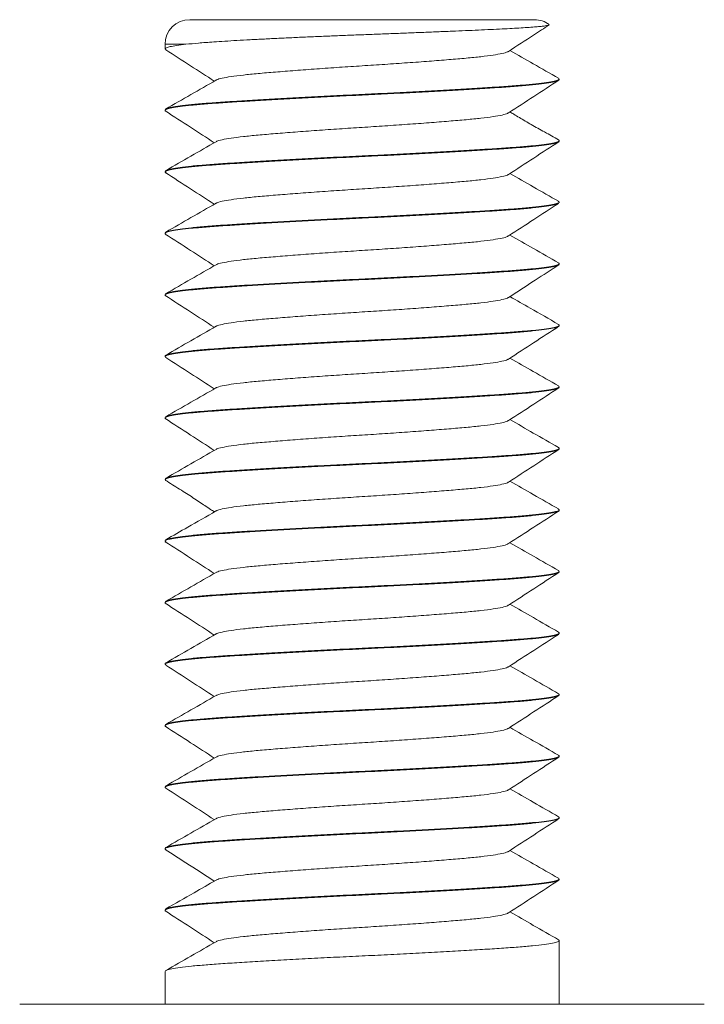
# Model space of a CAD drawing. Header units: millimetres. Extents: x 0 to 210, y 0 to 297.
# Tile 2 of 4: x 64 to 92, y 128 to 168. Entities that reach past the tile are written whole.
import ezdxf

# ---------------------------------------------------------------- set-up
doc = ezdxf.new("R2010")
doc.units = ezdxf.units.MM

msp = doc.modelspace()

# ---------------------------------------------------------------- linework, layer by layer
at = {"color": 7, "linetype": 'Continuous', "lineweight": 15}
for p, q in [((70.791, 168.058), (84.791, 168.058)), ((70.641, 167.058), (69.791, 167.058)), ((69.791, 167.058), (69.791, 166.897)), ((69.791, 166.897), (69.791, 166.872)), ((85.791, 165.622), (85.791, 165.647)), ((69.791, 164.397), (69.791, 164.372)), ((85.791, 163.122), (85.791, 163.147)), ((69.791, 161.897), (69.791, 161.872)), ((85.791, 160.622), (85.791, 160.647)), ((69.791, 159.397), (69.791, 159.372)), ((85.791, 158.122), (85.791, 158.147)), ((69.791, 156.897), (69.791, 156.872)), ((85.791, 155.622), (85.791, 155.647)), ((69.791, 154.397), (69.791, 154.372)), ((85.791, 153.122), (85.791, 153.147)), ((69.791, 151.897), (69.791, 151.872)), ((85.791, 150.622), (85.791, 150.647)), ((69.791, 149.397), (69.791, 149.372)), ((85.791, 148.122), (85.791, 148.147)), ((69.791, 146.897), (69.791, 146.872)), ((85.791, 145.622), (85.791, 145.647)), ((69.791, 144.397), (69.791, 144.372)), ((85.791, 143.122), (85.791, 143.147)), ((69.791, 141.897), (69.791, 141.872)), ((85.791, 140.622), (85.791, 140.647)), ((69.791, 139.397), (69.791, 139.372)), ((85.791, 138.122), (85.791, 138.147)), ((69.791, 136.897), (69.791, 136.872)), ((85.791, 135.622), (85.791, 135.647)), ((69.791, 134.397), (69.791, 134.372)), ((85.791, 133.122), (85.791, 133.147)), ((69.791, 131.897), (69.791, 131.872)), ((85.791, 128.058), (85.791, 130.647)), ((69.791, 129.397), (69.791, 128.058))]:
    msp.add_line(p, q, dxfattribs=at)
for centre, start, end in [((70.791, 167.058), 90, 180), ((84.791, 167.058), 53.4331, 90)]:
    msp.add_arc(centre, 1, start, end, dxfattribs=at)
for points, knots in [([(70.641, 167.058), (70.802, 167.075), (71.126, 167.108), (71.677, 167.15), (72.213, 167.185), (72.708, 167.214), (73.244, 167.243), (73.812, 167.273), (74.402, 167.302), (75.014, 167.331), (75.652, 167.36), (76.303, 167.388), (76.959, 167.414), (77.618, 167.44), (78.285, 167.465), (78.946, 167.49), (79.592, 167.515), (80.222, 167.541), (80.841, 167.566), (81.434, 167.59), (81.993, 167.614), (82.52, 167.637), (83.018, 167.66), (83.476, 167.681), (83.889, 167.702), (84.256, 167.723), (84.58, 167.745), (84.85, 167.766), (85.065, 167.787), (85.227, 167.806), (85.34, 167.826), (85.37, 167.838), (85.384, 167.844)], [0, 0, 0, 0, 0.049025, 0.098868, 0.130798, 0.16295, 0.195801, 0.228894, 0.260812, 0.292951, 0.325792, 0.358874, 0.390761, 0.422868, 0.455675, 0.488727, 0.520509, 0.552515, 0.58523, 0.61819, 0.649699, 0.681427, 0.713846, 0.746502, 0.777968, 0.80966, 0.842071, 0.87473, 0.905576, 0.936636, 0.968375, 1, 1, 1, 1]), ([(83.729, 166.769), (84.071, 166.991), (84.622, 167.35), (85.174, 167.708), (85.384, 167.844)], [0, 0, 0, 0, 0.619454, 1, 1, 1, 1]), ([(70.641, 167.058), (70.51, 167.042), (70.248, 167.01), (69.986, 166.962), (69.829, 166.916), (69.77, 166.877), (69.812, 166.853), (69.829, 166.843)], [0, 0, 0, 0, 0.217892, 0.435206, 0.650462, 0.862263, 1, 1, 1, 1]), ([(69.825, 166.836), (70.159, 166.619), (70.814, 166.194), (71.468, 165.769), (71.789, 165.56)], [0, 0, 0, 0, 0.50976, 1, 1, 1, 1]), ([(85.762, 165.68), (85.422, 165.875), (84.765, 166.252), (84.109, 166.629), (83.793, 166.81)], [0, 0, 0, 0, 0.518664, 1, 1, 1, 1]), ([(83.713, 166.768), (83.706, 166.762), (83.681, 166.734), (83.486, 166.684), (83.131, 166.619), (82.636, 166.555), (82.029, 166.495), (81.318, 166.435), (80.516, 166.371), (79.64, 166.307), (78.723, 166.243), (77.791, 166.183), (76.859, 166.123), (75.943, 166.059), (75.066, 165.994), (74.264, 165.93), (73.553, 165.87), (72.946, 165.81), (72.451, 165.746), (72.096, 165.682), (71.903, 165.632), (71.878, 165.606), (71.872, 165.599)], [0, 0, 0, 0, 0.018305, 0.072192, 0.126421, 0.180308, 0.233193, 0.286077, 0.339964, 0.394193, 0.44808, 0.500965, 0.553849, 0.607736, 0.661965, 0.715852, 0.768737, 0.821621, 0.875508, 0.929737, 0.983624, 1, 1, 1, 1]), ([(85.791, 165.622), (85.778, 165.606), (85.752, 165.572), (85.542, 165.52), (85.204, 165.466), (84.735, 165.412), (84.15, 165.359), (83.464, 165.31), (82.682, 165.26), (81.811, 165.207), (80.861, 165.153), (79.859, 165.099), (78.829, 165.047), (77.791, 164.997), (76.753, 164.947), (75.723, 164.895), (74.721, 164.841), (73.772, 164.787), (72.9, 164.734), (72.118, 164.685), (71.432, 164.635), (70.847, 164.582), (70.379, 164.528), (70.038, 164.474), (69.84, 164.422), (69.767, 164.379), (69.813, 164.353), (69.83, 164.343)], [0, 0, 0, 0, 0.0401098, 0.0809192, 0.1220877, 0.1632562, 0.2040656, 0.2441754, 0.2842851, 0.3250946, 0.3662631, 0.4074316, 0.448241, 0.4883507, 0.5284605, 0.5692699, 0.6104384, 0.6516069, 0.6924164, 0.7325261, 0.7726359, 0.8134453, 0.8546138, 0.8957823, 0.9365917, 0.9767015, 1, 1, 1, 1]), ([(69.791, 164.397), (69.804, 164.414), (69.83, 164.447), (70.041, 164.5), (70.378, 164.554), (70.847, 164.608), (71.432, 164.66), (72.118, 164.71), (72.9, 164.76), (73.772, 164.812), (74.721, 164.866), (75.723, 164.92), (76.753, 164.973), (77.791, 165.022), (78.829, 165.072), (79.859, 165.125), (80.861, 165.179), (81.811, 165.233), (82.682, 165.285), (83.464, 165.335), (84.15, 165.385), (84.735, 165.437), (85.203, 165.491), (85.544, 165.545), (85.743, 165.598), (85.816, 165.642), (85.767, 165.669), (85.747, 165.68)], [0, 0, 0, 0, 0.039987, 0.080671, 0.121713, 0.162754, 0.203439, 0.243425, 0.283412, 0.324096, 0.365138, 0.406179, 0.446864, 0.48685, 0.526837, 0.567521, 0.608563, 0.649604, 0.690289, 0.730275, 0.770262, 0.810946, 0.851988, 0.89303, 0.933714, 0.9737, 1, 1, 1, 1]), ([(83.733, 164.272), (84.074, 164.493), (84.756, 164.936), (85.439, 165.379), (85.781, 165.601)], [0, 0, 0, 0, 0.499225, 1, 1, 1, 1]), ([(71.857, 165.599), (71.517, 165.404), (70.836, 165.013), (70.156, 164.622), (69.815, 164.427)], [0, 0, 0, 0, 0.499727, 1, 1, 1, 1]), ([(69.801, 164.351), (70.143, 164.129), (70.806, 163.699), (71.469, 163.269), (71.789, 163.06)], [0, 0, 0, 0, 0.516219, 1, 1, 1, 1]), ([(83.716, 164.271), (83.709, 164.263), (83.684, 164.235), (83.487, 164.184), (83.131, 164.119), (82.636, 164.055), (82.029, 163.995), (81.318, 163.935), (80.516, 163.871), (79.64, 163.807), (78.723, 163.743), (77.791, 163.683), (76.859, 163.623), (75.943, 163.559), (75.066, 163.494), (74.264, 163.43), (73.553, 163.37), (72.946, 163.31), (72.45, 163.246), (72.097, 163.182), (71.905, 163.133), (71.88, 163.107), (71.875, 163.102)], [0, 0, 0, 0, 0.020726, 0.07462, 0.128857, 0.182752, 0.235643, 0.288535, 0.342429, 0.396666, 0.450561, 0.503452, 0.556344, 0.610239, 0.664476, 0.71837, 0.771262, 0.824153, 0.878048, 0.932285, 0.986179, 1, 1, 1, 1]), ([(85.762, 163.18), (85.671, 163.231), (85.504, 163.326), (85.213, 163.485), (84.931, 163.641), (84.66, 163.795), (84.405, 163.944), (84.166, 164.087), (83.961, 164.211), (83.843, 164.28), (83.792, 164.31)], [0, 0, 0, 0, 0.1711352, 0.3157327, 0.4410126, 0.5549827, 0.6658255, 0.7807674, 0.9052441, 1, 1, 1, 1]), ([(85.791, 163.122), (85.778, 163.106), (85.752, 163.072), (85.542, 163.02), (85.204, 162.966), (84.735, 162.912), (84.15, 162.859), (83.464, 162.81), (82.682, 162.76), (81.811, 162.707), (80.861, 162.653), (79.859, 162.599), (78.829, 162.547), (77.791, 162.497), (76.753, 162.447), (75.723, 162.395), (74.721, 162.341), (73.772, 162.287), (72.9, 162.234), (72.118, 162.185), (71.432, 162.135), (70.847, 162.082), (70.379, 162.028), (70.038, 161.974), (69.84, 161.922), (69.767, 161.879), (69.813, 161.853), (69.83, 161.843)], [0, 0, 0, 0, 0.0401, 0.080899, 0.122058, 0.163216, 0.204015, 0.244115, 0.284215, 0.325015, 0.366173, 0.407331, 0.448131, 0.488231, 0.528331, 0.56913, 0.610288, 0.651447, 0.692246, 0.732346, 0.772446, 0.813245, 0.854404, 0.895562, 0.936362, 0.976461, 1, 1, 1, 1]), ([(69.791, 161.897), (69.804, 161.914), (69.83, 161.947), (70.041, 162), (70.378, 162.054), (70.847, 162.108), (71.432, 162.16), (72.118, 162.21), (72.9, 162.26), (73.772, 162.312), (74.721, 162.366), (75.723, 162.42), (76.753, 162.473), (77.791, 162.522), (78.829, 162.572), (79.859, 162.625), (80.861, 162.679), (81.811, 162.733), (82.682, 162.785), (83.464, 162.835), (84.15, 162.885), (84.735, 162.937), (85.203, 162.991), (85.544, 163.045), (85.743, 163.098), (85.816, 163.142), (85.767, 163.169), (85.748, 163.18)], [0, 0, 0, 0, 0.039999, 0.080697, 0.121752, 0.162807, 0.203504, 0.243504, 0.283503, 0.324201, 0.365256, 0.406311, 0.447008, 0.487008, 0.527007, 0.567705, 0.60876, 0.649815, 0.690512, 0.730512, 0.770511, 0.811209, 0.852264, 0.893319, 0.934016, 0.974016, 1, 1, 1, 1]), ([(71.862, 163.102), (71.522, 162.907), (70.841, 162.516), (70.161, 162.125), (69.82, 161.93)], [0, 0, 0, 0, 0.499731, 1, 1, 1, 1]), ([(83.73, 161.769), (84.071, 161.991), (84.755, 162.436), (85.439, 162.879), (85.781, 163.101)], [0, 0, 0, 0, 0.499812, 1, 1, 1, 1]), ([(69.801, 161.851), (70.144, 161.629), (70.806, 161.199), (71.469, 160.769), (71.789, 160.56)], [0, 0, 0, 0, 0.516333, 1, 1, 1, 1]), ([(83.713, 161.769), (83.707, 161.762), (83.681, 161.734), (83.486, 161.684), (83.131, 161.619), (82.636, 161.555), (82.029, 161.495), (81.318, 161.435), (80.516, 161.371), (79.64, 161.307), (78.723, 161.243), (77.791, 161.183), (76.859, 161.123), (75.943, 161.059), (75.066, 160.994), (74.264, 160.93), (73.553, 160.87), (72.946, 160.81), (72.45, 160.746), (72.097, 160.682), (71.905, 160.633), (71.88, 160.607), (71.875, 160.602)], [0, 0, 0, 0, 0.018635, 0.072634, 0.126977, 0.180977, 0.233972, 0.286967, 0.340966, 0.395309, 0.449309, 0.502304, 0.555299, 0.609298, 0.663641, 0.717641, 0.770636, 0.823631, 0.87763, 0.931973, 0.985972, 1, 1, 1, 1]), ([(85.762, 160.68), (85.422, 160.875), (84.765, 161.252), (84.109, 161.629), (83.793, 161.81)], [0, 0, 0, 0, 0.518523, 1, 1, 1, 1]), ([(85.754, 160.595), (85.747, 160.587), (85.723, 160.563), (85.538, 160.52), (85.205, 160.466), (84.734, 160.412), (84.15, 160.359), (83.464, 160.31), (82.682, 160.26), (81.811, 160.207), (80.861, 160.153), (79.859, 160.099), (78.829, 160.047), (77.791, 159.997), (76.753, 159.947), (75.723, 159.895), (74.721, 159.841), (73.772, 159.787), (72.9, 159.734), (72.118, 159.685), (71.432, 159.635), (70.847, 159.582), (70.379, 159.528), (70.038, 159.474), (69.84, 159.422), (69.767, 159.379), (69.813, 159.353), (69.83, 159.343)], [0, 0, 0, 0, 0.018401, 0.060134, 0.102234, 0.144334, 0.186067, 0.227084, 0.268101, 0.309834, 0.351934, 0.394034, 0.435767, 0.476784, 0.517801, 0.559534, 0.601634, 0.643734, 0.685467, 0.726484, 0.767501, 0.809234, 0.851334, 0.893434, 0.935167, 0.976184, 1, 1, 1, 1]), ([(69.791, 159.397), (69.804, 159.414), (69.83, 159.447), (70.041, 159.5), (70.378, 159.554), (70.847, 159.608), (71.432, 159.66), (72.118, 159.71), (72.9, 159.76), (73.772, 159.812), (74.721, 159.866), (75.723, 159.92), (76.753, 159.973), (77.791, 160.022), (78.829, 160.072), (79.859, 160.125), (80.861, 160.179), (81.811, 160.233), (82.682, 160.285), (83.464, 160.335), (84.15, 160.385), (84.735, 160.437), (85.203, 160.491), (85.544, 160.545), (85.743, 160.598), (85.816, 160.642), (85.767, 160.669), (85.747, 160.68)], [0, 0, 0, 0, 0.0399883, 0.080674, 0.1217178, 0.1627616, 0.2034474, 0.2434357, 0.2834239, 0.3241097, 0.3651535, 0.4061973, 0.4468831, 0.4868714, 0.5268596, 0.5675454, 0.6085892, 0.649633, 0.6903188, 0.730307, 0.7702953, 0.8109811, 0.8520249, 0.8930687, 0.9337545, 0.9737427, 1, 1, 1, 1]), ([(71.861, 160.602), (71.521, 160.406), (70.841, 160.015), (70.16, 159.625), (69.82, 159.43)], [0, 0, 0, 0, 0.4997267, 1, 1, 1, 1]), ([(83.733, 159.271), (84.074, 159.493), (84.75, 159.932), (85.425, 160.371), (85.759, 160.587)], [0, 0, 0, 0, 0.505789, 1, 1, 1, 1]), ([(69.801, 159.351), (70.143, 159.129), (70.806, 158.699), (71.468, 158.269), (71.789, 158.06)], [0, 0, 0, 0, 0.516122, 1, 1, 1, 1]), ([(83.716, 159.271), (83.709, 159.263), (83.683, 159.235), (83.487, 159.184), (83.131, 159.119), (82.636, 159.055), (82.029, 158.995), (81.318, 158.935), (80.516, 158.871), (79.64, 158.807), (78.723, 158.743), (77.791, 158.683), (76.859, 158.623), (75.943, 158.559), (75.066, 158.494), (74.264, 158.43), (73.553, 158.37), (72.946, 158.31), (72.45, 158.246), (72.097, 158.182), (71.906, 158.133), (71.88, 158.108), (71.875, 158.102)], [0, 0, 0, 0, 0.020386, 0.074304, 0.128566, 0.182484, 0.2354, 0.288315, 0.342234, 0.396495, 0.450414, 0.503329, 0.556245, 0.610163, 0.664425, 0.718343, 0.771259, 0.824174, 0.878093, 0.932354, 0.986273, 1, 1, 1, 1]), ([(85.767, 158.177), (85.426, 158.373), (84.768, 158.75), (84.11, 159.128), (83.793, 159.31)], [0, 0, 0, 0, 0.517344, 1, 1, 1, 1]), ([(85.791, 158.122), (85.778, 158.106), (85.752, 158.072), (85.542, 158.02), (85.204, 157.966), (84.735, 157.912), (84.15, 157.859), (83.464, 157.81), (82.682, 157.76), (81.811, 157.707), (80.861, 157.653), (79.859, 157.599), (78.829, 157.547), (77.791, 157.497), (76.753, 157.447), (75.723, 157.395), (74.721, 157.341), (73.772, 157.287), (72.9, 157.234), (72.118, 157.185), (71.432, 157.135), (70.847, 157.082), (70.379, 157.028), (70.038, 156.974), (69.84, 156.922), (69.767, 156.879), (69.813, 156.853), (69.83, 156.843)], [0, 0, 0, 0, 0.040099, 0.080897, 0.122054, 0.163211, 0.20401, 0.244108, 0.284207, 0.325005, 0.366162, 0.40732, 0.448118, 0.488217, 0.528315, 0.569113, 0.610271, 0.651428, 0.692226, 0.732325, 0.772424, 0.813222, 0.854379, 0.895536, 0.936334, 0.976433, 1, 1, 1, 1]), ([(69.791, 156.897), (69.804, 156.914), (69.83, 156.947), (70.041, 157), (70.378, 157.054), (70.847, 157.108), (71.432, 157.16), (72.118, 157.21), (72.9, 157.26), (73.772, 157.312), (74.721, 157.366), (75.723, 157.42), (76.753, 157.473), (77.791, 157.522), (78.829, 157.572), (79.859, 157.625), (80.861, 157.679), (81.811, 157.733), (82.682, 157.785), (83.464, 157.835), (84.15, 157.885), (84.735, 157.937), (85.203, 157.991), (85.544, 158.045), (85.743, 158.098), (85.816, 158.141), (85.768, 158.168), (85.751, 158.178)], [0, 0, 0, 0, 0.040065, 0.08083, 0.121953, 0.163076, 0.20384, 0.243905, 0.28397, 0.324735, 0.365858, 0.406981, 0.447745, 0.48781, 0.527876, 0.56864, 0.609763, 0.650886, 0.69165, 0.731715, 0.771781, 0.812545, 0.853668, 0.894791, 0.935555, 0.975621, 1, 1, 1, 1]), ([(71.862, 158.102), (71.522, 157.907), (70.841, 157.516), (70.161, 157.125), (69.82, 156.93)], [0, 0, 0, 0, 0.4997311, 1, 1, 1, 1]), ([(83.73, 156.769), (84.093, 157.005), (84.776, 157.45), (85.46, 157.893), (85.781, 158.101)], [0, 0, 0, 0, 0.531286, 1, 1, 1, 1]), ([(69.802, 156.851), (70.144, 156.629), (70.806, 156.199), (71.469, 155.769), (71.789, 155.56)], [0, 0, 0, 0, 0.516181, 1, 1, 1, 1]), ([(85.762, 155.68), (85.379, 155.9), (84.723, 156.276), (84.067, 156.653), (83.793, 156.81)], [0, 0, 0, 0, 0.583001, 1, 1, 1, 1]), ([(83.713, 156.769), (83.707, 156.762), (83.681, 156.734), (83.486, 156.684), (83.131, 156.619), (82.636, 156.555), (82.029, 156.495), (81.318, 156.435), (80.516, 156.371), (79.64, 156.307), (78.723, 156.243), (77.791, 156.183), (76.859, 156.123), (75.943, 156.059), (75.066, 155.994), (74.264, 155.93), (73.553, 155.87), (72.946, 155.81), (72.45, 155.746), (72.097, 155.682), (71.905, 155.633), (71.88, 155.607), (71.875, 155.602)], [0, 0, 0, 0, 0.018622, 0.072625, 0.126971, 0.180974, 0.233972, 0.28697, 0.340973, 0.395319, 0.449321, 0.502319, 0.555318, 0.60932, 0.663666, 0.717669, 0.770667, 0.823665, 0.877668, 0.932014, 0.986017, 1, 1, 1, 1]), ([(85.791, 155.622), (85.778, 155.606), (85.752, 155.572), (85.542, 155.52), (85.204, 155.466), (84.735, 155.412), (84.15, 155.359), (83.464, 155.31), (82.682, 155.26), (81.811, 155.207), (80.861, 155.153), (79.859, 155.099), (78.829, 155.047), (77.791, 154.997), (76.753, 154.947), (75.723, 154.895), (74.721, 154.841), (73.772, 154.787), (72.9, 154.734), (72.118, 154.685), (71.432, 154.635), (70.847, 154.582), (70.379, 154.528), (70.038, 154.474), (69.84, 154.422), (69.767, 154.38), (69.811, 154.354), (69.827, 154.345)], [0, 0, 0, 0, 0.040183, 0.081066, 0.12231, 0.163553, 0.204437, 0.244619, 0.284802, 0.325686, 0.366929, 0.408172, 0.449056, 0.489239, 0.529421, 0.570305, 0.611548, 0.652792, 0.693675, 0.733858, 0.774041, 0.814924, 0.856168, 0.897411, 0.938295, 0.978477, 1, 1, 1, 1]), ([(69.791, 154.397), (69.804, 154.414), (69.83, 154.447), (70.041, 154.5), (70.378, 154.554), (70.847, 154.608), (71.432, 154.66), (72.118, 154.71), (72.9, 154.76), (73.772, 154.812), (74.721, 154.866), (75.723, 154.92), (76.753, 154.973), (77.791, 155.022), (78.829, 155.072), (79.859, 155.125), (80.861, 155.179), (81.811, 155.233), (82.682, 155.285), (83.464, 155.335), (84.15, 155.385), (84.735, 155.437), (85.203, 155.491), (85.544, 155.545), (85.743, 155.598), (85.816, 155.642), (85.767, 155.669), (85.747, 155.681)], [0, 0, 0, 0, 0.039977, 0.080651, 0.121682, 0.162714, 0.203388, 0.243365, 0.283342, 0.324016, 0.365047, 0.406079, 0.446753, 0.48673, 0.526706, 0.56738, 0.608412, 0.649444, 0.690118, 0.730095, 0.770071, 0.810745, 0.851777, 0.892809, 0.933483, 0.97346, 1, 1, 1, 1]), ([(71.861, 155.602), (71.521, 155.406), (70.841, 155.016), (70.16, 154.625), (69.82, 154.43)], [0, 0, 0, 0, 0.499731, 1, 1, 1, 1]), ([(83.729, 154.269), (84.071, 154.491), (84.754, 154.935), (85.439, 155.379), (85.781, 155.601)], [0, 0, 0, 0, 0.499803, 1, 1, 1, 1]), ([(69.822, 154.338), (70.156, 154.121), (70.812, 153.696), (71.467, 153.27), (71.789, 153.06)], [0, 0, 0, 0, 0.509185, 1, 1, 1, 1]), ([(83.713, 154.269), (83.707, 154.262), (83.681, 154.234), (83.486, 154.184), (83.131, 154.119), (82.636, 154.055), (82.029, 153.995), (81.318, 153.935), (80.516, 153.871), (79.64, 153.807), (78.723, 153.743), (77.791, 153.683), (76.859, 153.623), (75.943, 153.559), (75.066, 153.494), (74.264, 153.43), (73.553, 153.37), (72.946, 153.31), (72.451, 153.246), (72.096, 153.182), (71.903, 153.132), (71.878, 153.106), (71.872, 153.1)], [0, 0, 0, 0, 0.018337, 0.072239, 0.1264837, 0.1803857, 0.233285, 0.2861843, 0.3400862, 0.3943309, 0.4482329, 0.5011322, 0.5540315, 0.6079335, 0.6621782, 0.7160801, 0.7689794, 0.8218787, 0.8757807, 0.9300254, 0.9839274, 1, 1, 1, 1]), ([(85.762, 153.18), (85.422, 153.375), (84.765, 153.752), (84.109, 154.129), (83.793, 154.31)], [0, 0, 0, 0, 0.51853, 1, 1, 1, 1]), ([(85.791, 153.122), (85.778, 153.106), (85.752, 153.072), (85.542, 153.02), (85.204, 152.966), (84.735, 152.912), (84.15, 152.859), (83.464, 152.81), (82.682, 152.76), (81.811, 152.707), (80.861, 152.653), (79.859, 152.599), (78.829, 152.547), (77.791, 152.497), (76.753, 152.447), (75.723, 152.395), (74.721, 152.341), (73.772, 152.287), (72.9, 152.234), (72.118, 152.185), (71.432, 152.135), (70.847, 152.082), (70.379, 152.028), (70.038, 151.974), (69.84, 151.922), (69.767, 151.879), (69.813, 151.853), (69.83, 151.843)], [0, 0, 0, 0, 0.040113, 0.080925, 0.122097, 0.163269, 0.204081, 0.244194, 0.284307, 0.32512, 0.366292, 0.407463, 0.448276, 0.488389, 0.528502, 0.569314, 0.610486, 0.651658, 0.69247, 0.732583, 0.772696, 0.813509, 0.85468, 0.895852, 0.936665, 0.976777, 1, 1, 1, 1]), ([(69.791, 151.897), (69.804, 151.914), (69.83, 151.947), (70.041, 152), (70.378, 152.054), (70.847, 152.108), (71.432, 152.16), (72.118, 152.21), (72.9, 152.26), (73.772, 152.312), (74.721, 152.366), (75.723, 152.42), (76.753, 152.473), (77.791, 152.522), (78.829, 152.572), (79.859, 152.625), (80.861, 152.679), (81.811, 152.733), (82.682, 152.785), (83.464, 152.835), (84.15, 152.885), (84.735, 152.937), (85.203, 152.991), (85.544, 153.045), (85.743, 153.098), (85.816, 153.142), (85.767, 153.169), (85.747, 153.18)], [0, 0, 0, 0, 0.039988, 0.080673, 0.121716, 0.162759, 0.203444, 0.243432, 0.28342, 0.324105, 0.365148, 0.406191, 0.446877, 0.486864, 0.526852, 0.567537, 0.60858, 0.649624, 0.690309, 0.730296, 0.770284, 0.810969, 0.852013, 0.893056, 0.933741, 0.973729, 1, 1, 1, 1]), ([(71.857, 153.099), (71.517, 152.904), (70.837, 152.513), (70.157, 152.123), (69.817, 151.928)], [0, 0, 0, 0, 0.499758, 1, 1, 1, 1]), ([(83.73, 151.769), (84.071, 151.991), (84.755, 152.436), (85.439, 152.88), (85.781, 153.102)], [0, 0, 0, 0, 0.499802, 1, 1, 1, 1]), ([(69.801, 151.852), (70.143, 151.63), (70.806, 151.199), (71.468, 150.769), (71.789, 150.56)], [0, 0, 0, 0, 0.516108, 1, 1, 1, 1]), ([(83.713, 151.769), (83.707, 151.762), (83.681, 151.734), (83.486, 151.684), (83.131, 151.619), (82.636, 151.555), (82.029, 151.495), (81.318, 151.435), (80.516, 151.371), (79.64, 151.307), (78.723, 151.243), (77.791, 151.183), (76.859, 151.123), (75.943, 151.059), (75.066, 150.994), (74.264, 150.93), (73.553, 150.87), (72.946, 150.81), (72.45, 150.746), (72.097, 150.682), (71.905, 150.633), (71.88, 150.607), (71.875, 150.602)], [0, 0, 0, 0, 0.018676, 0.072668, 0.127004, 0.180997, 0.233985, 0.286973, 0.340965, 0.395301, 0.449294, 0.502282, 0.55527, 0.609262, 0.663598, 0.717591, 0.770579, 0.823567, 0.877559, 0.931895, 0.985888, 1, 1, 1, 1]), ([(85.762, 150.68), (85.421, 150.876), (84.765, 151.252), (84.109, 151.629), (83.793, 151.81)], [0, 0, 0, 0, 0.518802, 1, 1, 1, 1]), ([(85.791, 150.622), (85.778, 150.606), (85.752, 150.572), (85.542, 150.52), (85.204, 150.466), (84.735, 150.412), (84.15, 150.359), (83.464, 150.31), (82.682, 150.26), (81.811, 150.207), (80.861, 150.153), (79.859, 150.099), (78.829, 150.047), (77.791, 149.997), (76.753, 149.947), (75.723, 149.895), (74.721, 149.841), (73.772, 149.787), (72.9, 149.734), (72.118, 149.685), (71.432, 149.635), (70.847, 149.582), (70.379, 149.528), (70.038, 149.474), (69.84, 149.422), (69.767, 149.379), (69.812, 149.353), (69.828, 149.344)], [0, 0, 0, 0, 0.040141, 0.080982, 0.122183, 0.163383, 0.204225, 0.244366, 0.284507, 0.325348, 0.366549, 0.407749, 0.44859, 0.488731, 0.528872, 0.569714, 0.610914, 0.652115, 0.692956, 0.733097, 0.773238, 0.814079, 0.85528, 0.89648, 0.937322, 0.977463, 1, 1, 1, 1]), ([(69.791, 149.397), (69.804, 149.414), (69.83, 149.447), (70.041, 149.5), (70.378, 149.554), (70.847, 149.608), (71.432, 149.66), (72.118, 149.71), (72.9, 149.76), (73.772, 149.812), (74.721, 149.866), (75.723, 149.92), (76.753, 149.973), (77.791, 150.022), (78.829, 150.072), (79.859, 150.125), (80.861, 150.179), (81.811, 150.233), (82.682, 150.285), (83.464, 150.335), (84.15, 150.385), (84.735, 150.437), (85.203, 150.491), (85.544, 150.545), (85.743, 150.598), (85.816, 150.642), (85.767, 150.67), (85.747, 150.681)], [0, 0, 0, 0, 0.0399746, 0.0806464, 0.1216762, 0.1627059, 0.2033778, 0.2433523, 0.2833269, 0.3239987, 0.3650285, 0.4060582, 0.4467301, 0.4867046, 0.5266792, 0.5673511, 0.6083808, 0.6494105, 0.6900824, 0.730057, 0.7700315, 0.8107034, 0.8517331, 0.8927629, 0.9334347, 0.9734093, 1, 1, 1, 1]), ([(71.861, 150.602), (71.521, 150.406), (70.841, 150.016), (70.161, 149.625), (69.82, 149.43)], [0, 0, 0, 0, 0.499745, 1, 1, 1, 1]), ([(83.729, 149.269), (84.071, 149.491), (84.755, 149.935), (85.439, 150.379), (85.781, 150.601)], [0, 0, 0, 0, 0.499805, 1, 1, 1, 1]), ([(69.801, 149.351), (69.896, 149.291), (70.071, 149.178), (70.367, 148.994), (70.652, 148.815), (70.923, 148.64), (71.178, 148.472), (71.416, 148.312), (71.62, 148.172), (71.738, 148.095), (71.79, 148.061)], [0, 0, 0, 0, 0.169107, 0.314138, 0.441433, 0.557787, 0.670055, 0.784421, 0.905802, 1, 1, 1, 1]), ([(83.713, 149.269), (83.707, 149.262), (83.681, 149.234), (83.486, 149.184), (83.131, 149.119), (82.636, 149.055), (82.029, 148.995), (81.318, 148.935), (80.516, 148.871), (79.64, 148.807), (78.723, 148.743), (77.791, 148.683), (76.859, 148.623), (75.943, 148.559), (75.066, 148.494), (74.264, 148.43), (73.553, 148.37), (72.946, 148.31), (72.451, 148.246), (72.096, 148.182), (71.903, 148.132), (71.878, 148.106), (71.872, 148.1)], [0, 0, 0, 0, 0.018448, 0.072342, 0.126579, 0.180473, 0.233365, 0.286257, 0.340151, 0.394388, 0.448282, 0.501174, 0.554066, 0.60796, 0.662197, 0.716091, 0.768983, 0.821875, 0.875769, 0.930006, 0.983901, 1, 1, 1, 1]), ([(85.762, 148.18), (85.422, 148.375), (84.765, 148.752), (84.109, 149.129), (83.793, 149.31)], [0, 0, 0, 0, 0.518685, 1, 1, 1, 1]), ([(85.791, 148.122), (85.778, 148.106), (85.752, 148.072), (85.542, 148.02), (85.204, 147.966), (84.735, 147.912), (84.15, 147.859), (83.464, 147.81), (82.682, 147.76), (81.811, 147.707), (80.861, 147.653), (79.859, 147.599), (78.829, 147.547), (77.791, 147.497), (76.753, 147.447), (75.723, 147.395), (74.721, 147.341), (73.772, 147.287), (72.9, 147.234), (72.118, 147.185), (71.432, 147.135), (70.847, 147.082), (70.379, 147.028), (70.038, 146.974), (69.84, 146.922), (69.767, 146.879), (69.813, 146.853), (69.83, 146.843)], [0, 0, 0, 0, 0.040112, 0.080924, 0.122094, 0.163265, 0.204077, 0.244189, 0.284301, 0.325112, 0.366283, 0.407454, 0.448265, 0.488377, 0.528489, 0.569301, 0.610471, 0.651642, 0.692454, 0.732566, 0.772678, 0.813489, 0.85466, 0.895831, 0.936642, 0.976754, 1, 1, 1, 1]), ([(69.791, 146.897), (69.804, 146.914), (69.83, 146.947), (70.041, 147), (70.378, 147.054), (70.847, 147.108), (71.432, 147.16), (72.118, 147.21), (72.9, 147.26), (73.772, 147.312), (74.721, 147.366), (75.723, 147.42), (76.753, 147.473), (77.791, 147.522), (78.829, 147.572), (79.859, 147.625), (80.861, 147.679), (81.811, 147.733), (82.682, 147.785), (83.464, 147.835), (84.15, 147.885), (84.735, 147.937), (85.203, 147.991), (85.544, 148.045), (85.743, 148.098), (85.816, 148.142), (85.767, 148.169), (85.747, 148.18)], [0, 0, 0, 0, 0.039984, 0.080665, 0.121705, 0.162744, 0.203425, 0.243409, 0.283393, 0.324075, 0.365114, 0.406153, 0.446835, 0.486819, 0.526803, 0.567484, 0.608523, 0.649563, 0.690244, 0.730228, 0.770212, 0.810893, 0.851933, 0.892972, 0.933653, 0.973637, 1, 1, 1, 1]), ([(71.857, 148.099), (71.475, 147.88), (70.797, 147.49), (70.117, 147.101), (69.82, 146.93)], [0, 0, 0, 0, 0.562279, 1, 1, 1, 1]), ([(83.733, 146.772), (84.075, 146.994), (84.759, 147.438), (85.443, 147.882), (85.785, 148.104)], [0, 0, 0, 0, 0.499803, 1, 1, 1, 1]), ([(69.801, 146.852), (70.143, 146.63), (70.806, 146.199), (71.469, 145.769), (71.789, 145.56)], [0, 0, 0, 0, 0.5162, 1, 1, 1, 1]), ([(85.763, 145.679), (85.423, 145.874), (84.766, 146.251), (84.11, 146.628), (83.793, 146.81)], [0, 0, 0, 0, 0.517824, 1, 1, 1, 1]), ([(83.716, 146.771), (83.709, 146.764), (83.684, 146.735), (83.487, 146.684), (83.131, 146.619), (82.636, 146.555), (82.029, 146.495), (81.318, 146.435), (80.516, 146.371), (79.64, 146.307), (78.723, 146.243), (77.791, 146.183), (76.859, 146.123), (75.943, 146.059), (75.066, 145.994), (74.264, 145.93), (73.553, 145.87), (72.946, 145.81), (72.45, 145.746), (72.097, 145.682), (71.906, 145.633), (71.881, 145.608), (71.875, 145.602)], [0, 0, 0, 0, 0.020902, 0.074795, 0.129031, 0.182925, 0.235816, 0.288707, 0.342601, 0.396837, 0.450731, 0.503622, 0.556513, 0.610406, 0.664643, 0.718536, 0.771427, 0.824318, 0.878212, 0.932448, 0.986342, 1, 1, 1, 1]), ([(85.791, 145.622), (85.778, 145.606), (85.752, 145.572), (85.542, 145.52), (85.204, 145.466), (84.735, 145.412), (84.15, 145.359), (83.464, 145.31), (82.682, 145.26), (81.811, 145.207), (80.861, 145.153), (79.859, 145.099), (78.829, 145.047), (77.791, 144.997), (76.753, 144.947), (75.723, 144.895), (74.721, 144.841), (73.772, 144.787), (72.9, 144.734), (72.118, 144.685), (71.432, 144.635), (70.847, 144.582), (70.379, 144.528), (70.038, 144.474), (69.84, 144.422), (69.767, 144.379), (69.813, 144.353), (69.83, 144.343)], [0, 0, 0, 0, 0.040102, 0.080903, 0.122063, 0.163223, 0.204025, 0.244126, 0.284228, 0.325029, 0.36619, 0.40735, 0.448151, 0.488253, 0.528355, 0.569156, 0.610316, 0.651476, 0.692277, 0.732379, 0.772481, 0.813282, 0.854442, 0.895603, 0.936404, 0.976506, 1, 1, 1, 1]), ([(69.791, 144.397), (69.804, 144.414), (69.83, 144.447), (70.041, 144.5), (70.378, 144.554), (70.847, 144.608), (71.432, 144.66), (72.118, 144.71), (72.9, 144.76), (73.772, 144.812), (74.721, 144.866), (75.723, 144.92), (76.753, 144.973), (77.791, 145.022), (78.829, 145.072), (79.859, 145.125), (80.861, 145.179), (81.811, 145.233), (82.682, 145.285), (83.464, 145.335), (84.15, 145.385), (84.735, 145.437), (85.203, 145.491), (85.544, 145.545), (85.743, 145.598), (85.816, 145.641), (85.767, 145.669), (85.748, 145.68)], [0, 0, 0, 0, 0.040005, 0.080708, 0.121769, 0.162831, 0.203534, 0.243539, 0.283544, 0.324247, 0.365308, 0.40637, 0.447073, 0.487078, 0.527083, 0.567786, 0.608847, 0.649909, 0.690612, 0.730617, 0.770622, 0.811325, 0.852386, 0.893448, 0.934151, 0.974156, 1, 1, 1, 1]), ([(71.862, 145.602), (71.522, 145.407), (70.842, 145.016), (70.161, 144.625), (69.82, 144.43)], [0, 0, 0, 0, 0.499726, 1, 1, 1, 1]), ([(83.73, 144.27), (84.072, 144.492), (84.755, 144.936), (85.439, 145.38), (85.781, 145.602)], [0, 0, 0, 0, 0.499812, 1, 1, 1, 1]), ([(69.801, 144.351), (70.144, 144.129), (70.806, 143.699), (71.469, 143.269), (71.789, 143.06)], [0, 0, 0, 0, 0.51631, 1, 1, 1, 1]), ([(83.714, 144.269), (83.707, 144.262), (83.682, 144.235), (83.487, 144.184), (83.131, 144.119), (82.636, 144.055), (82.029, 143.995), (81.318, 143.935), (80.516, 143.871), (79.64, 143.807), (78.723, 143.743), (77.791, 143.683), (76.859, 143.623), (75.943, 143.559), (75.066, 143.494), (74.264, 143.43), (73.553, 143.37), (72.946, 143.31), (72.45, 143.246), (72.097, 143.182), (71.905, 143.133), (71.88, 143.107), (71.875, 143.102)], [0, 0, 0, 0, 0.019002, 0.072987, 0.127317, 0.181302, 0.234284, 0.287266, 0.341251, 0.395581, 0.449566, 0.502548, 0.55553, 0.609515, 0.663845, 0.71783, 0.770812, 0.823794, 0.877779, 0.932108, 0.986094, 1, 1, 1, 1]), ([(85.763, 143.18), (85.422, 143.375), (84.766, 143.751), (84.109, 144.129), (83.793, 144.31)], [0, 0, 0, 0, 0.51836, 1, 1, 1, 1]), ([(85.791, 143.122), (85.778, 143.106), (85.752, 143.072), (85.542, 143.02), (85.204, 142.966), (84.735, 142.912), (84.15, 142.859), (83.464, 142.81), (82.682, 142.76), (81.811, 142.707), (80.861, 142.653), (79.859, 142.599), (78.829, 142.547), (77.791, 142.497), (76.753, 142.447), (75.723, 142.395), (74.721, 142.341), (73.772, 142.287), (72.9, 142.234), (72.118, 142.185), (71.432, 142.135), (70.847, 142.082), (70.379, 142.028), (70.038, 141.974), (69.84, 141.922), (69.767, 141.879), (69.813, 141.853), (69.83, 141.843)], [0, 0, 0, 0, 0.040105, 0.080909, 0.122072, 0.163235, 0.20404, 0.244144, 0.284249, 0.325053, 0.366217, 0.40738, 0.448184, 0.488289, 0.528393, 0.569198, 0.610361, 0.651524, 0.692328, 0.732433, 0.772538, 0.813342, 0.854505, 0.895669, 0.936473, 0.976578, 1, 1, 1, 1]), ([(69.791, 141.897), (69.804, 141.914), (69.83, 141.947), (70.041, 142), (70.378, 142.054), (70.847, 142.108), (71.432, 142.16), (72.118, 142.21), (72.9, 142.26), (73.772, 142.312), (74.721, 142.366), (75.723, 142.42), (76.753, 142.473), (77.791, 142.522), (78.829, 142.572), (79.859, 142.625), (80.861, 142.679), (81.811, 142.733), (82.682, 142.785), (83.464, 142.835), (84.15, 142.885), (84.735, 142.937), (85.203, 142.991), (85.544, 143.045), (85.743, 143.098), (85.816, 143.142), (85.767, 143.169), (85.748, 143.18)], [0, 0, 0, 0, 0.039993, 0.080683, 0.121732, 0.16278, 0.203471, 0.243464, 0.283457, 0.324147, 0.365195, 0.406244, 0.446934, 0.486927, 0.52692, 0.567611, 0.608659, 0.649708, 0.690398, 0.730391, 0.770384, 0.811074, 0.852123, 0.893171, 0.933862, 0.973855, 1, 1, 1, 1]), ([(71.861, 143.102), (71.521, 142.907), (70.841, 142.516), (70.16, 142.125), (69.82, 141.93)], [0, 0, 0, 0, 0.499724, 1, 1, 1, 1]), ([(83.731, 141.77), (84.073, 141.992), (84.748, 142.431), (85.424, 142.869), (85.757, 143.086)], [0, 0, 0, 0, 0.505764, 1, 1, 1, 1]), ([(69.825, 141.836), (70.16, 141.619), (70.814, 141.194), (71.469, 140.769), (71.789, 140.56)], [0, 0, 0, 0, 0.510624, 1, 1, 1, 1]), ([(83.715, 141.77), (83.708, 141.763), (83.682, 141.735), (83.487, 141.684), (83.131, 141.619), (82.636, 141.555), (82.029, 141.495), (81.318, 141.435), (80.516, 141.371), (79.64, 141.307), (78.723, 141.243), (77.791, 141.183), (76.859, 141.123), (75.943, 141.059), (75.066, 140.994), (74.264, 140.93), (73.553, 140.87), (72.946, 140.81), (72.45, 140.746), (72.097, 140.682), (71.905, 140.633), (71.88, 140.607), (71.875, 140.602)], [0, 0, 0, 0, 0.01962, 0.073568, 0.127859, 0.181807, 0.234752, 0.287696, 0.341645, 0.395936, 0.449884, 0.502828, 0.555773, 0.609721, 0.664012, 0.71796, 0.770905, 0.823849, 0.877798, 0.932089, 0.986037, 1, 1, 1, 1]), ([(85.767, 140.677), (85.427, 140.872), (84.768, 141.25), (84.111, 141.628), (83.793, 141.81)], [0, 0, 0, 0, 0.517365, 1, 1, 1, 1]), ([(85.791, 140.622), (85.778, 140.606), (85.752, 140.572), (85.542, 140.52), (85.204, 140.466), (84.735, 140.412), (84.15, 140.359), (83.464, 140.31), (82.682, 140.26), (81.811, 140.207), (80.861, 140.153), (79.859, 140.099), (78.829, 140.047), (77.791, 139.997), (76.753, 139.947), (75.723, 139.895), (74.721, 139.841), (73.772, 139.787), (72.9, 139.734), (72.118, 139.685), (71.432, 139.635), (70.847, 139.582), (70.379, 139.528), (70.038, 139.474), (69.84, 139.422), (69.767, 139.379), (69.813, 139.353), (69.83, 139.343)], [0, 0, 0, 0, 0.040103, 0.080906, 0.122067, 0.163229, 0.204031, 0.244134, 0.284237, 0.32504, 0.366201, 0.407363, 0.448165, 0.488268, 0.528371, 0.569174, 0.610335, 0.651497, 0.692299, 0.732402, 0.772505, 0.813308, 0.854469, 0.895631, 0.936433, 0.976536, 1, 1, 1, 1]), ([(69.791, 139.397), (69.804, 139.414), (69.83, 139.447), (70.041, 139.5), (70.378, 139.554), (70.847, 139.608), (71.432, 139.66), (72.118, 139.71), (72.9, 139.76), (73.772, 139.812), (74.721, 139.866), (75.723, 139.92), (76.753, 139.973), (77.791, 140.022), (78.829, 140.072), (79.859, 140.125), (80.861, 140.179), (81.811, 140.233), (82.682, 140.285), (83.464, 140.335), (84.15, 140.385), (84.735, 140.437), (85.203, 140.491), (85.544, 140.545), (85.743, 140.598), (85.816, 140.641), (85.769, 140.667), (85.751, 140.677)], [0, 0, 0, 0, 0.040075, 0.080849, 0.121982, 0.163115, 0.203889, 0.243964, 0.284039, 0.324813, 0.365945, 0.407078, 0.447852, 0.487927, 0.528002, 0.568776, 0.609909, 0.651042, 0.691816, 0.731891, 0.771966, 0.81274, 0.853872, 0.895005, 0.935779, 0.975854, 1, 1, 1, 1]), ([(71.861, 140.602), (71.521, 140.407), (70.841, 140.016), (70.161, 139.625), (69.82, 139.43)], [0, 0, 0, 0, 0.499736, 1, 1, 1, 1]), ([(83.729, 139.269), (84.071, 139.491), (84.755, 139.936), (85.439, 140.379), (85.781, 140.601)], [0, 0, 0, 0, 0.4998, 1, 1, 1, 1]), ([(69.801, 139.351), (70.143, 139.129), (70.806, 138.699), (71.469, 138.269), (71.789, 138.06)], [0, 0, 0, 0, 0.516169, 1, 1, 1, 1]), ([(83.713, 139.269), (83.707, 139.262), (83.681, 139.234), (83.486, 139.184), (83.131, 139.119), (82.636, 139.055), (82.029, 138.995), (81.318, 138.935), (80.516, 138.871), (79.64, 138.807), (78.723, 138.743), (77.791, 138.683), (76.859, 138.623), (75.943, 138.559), (75.066, 138.494), (74.264, 138.43), (73.553, 138.37), (72.946, 138.31), (72.45, 138.246), (72.097, 138.182), (71.905, 138.133), (71.88, 138.107), (71.875, 138.102)], [0, 0, 0, 0, 0.018542, 0.072539, 0.12688, 0.180877, 0.23387, 0.286863, 0.340861, 0.395202, 0.449199, 0.502192, 0.555185, 0.609182, 0.663523, 0.717521, 0.770514, 0.823507, 0.877504, 0.931845, 0.985842, 1, 1, 1, 1]), ([(85.762, 138.18), (85.421, 138.375), (84.765, 138.752), (84.109, 139.129), (83.793, 139.31)], [0, 0, 0, 0, 0.518689, 1, 1, 1, 1]), ([(85.791, 138.122), (85.778, 138.106), (85.752, 138.072), (85.542, 138.02), (85.204, 137.966), (84.735, 137.912), (84.15, 137.859), (83.464, 137.81), (82.682, 137.76), (81.811, 137.707), (80.861, 137.653), (79.859, 137.599), (78.829, 137.547), (77.791, 137.497), (76.753, 137.447), (75.723, 137.395), (74.721, 137.341), (73.772, 137.287), (72.9, 137.234), (72.118, 137.185), (71.432, 137.135), (70.847, 137.082), (70.379, 137.028), (70.038, 136.974), (69.84, 136.922), (69.767, 136.88), (69.812, 136.854), (69.828, 136.845)], [0, 0, 0, 0, 0.040158, 0.081016, 0.122234, 0.163452, 0.20431, 0.244468, 0.284625, 0.325484, 0.366701, 0.407919, 0.448777, 0.488935, 0.529093, 0.569951, 0.611169, 0.652387, 0.693245, 0.733403, 0.77356, 0.814419, 0.855637, 0.896854, 0.937713, 0.97787, 1, 1, 1, 1]), ([(69.791, 136.897), (69.804, 136.914), (69.83, 136.947), (70.041, 137), (70.378, 137.054), (70.847, 137.108), (71.432, 137.16), (72.118, 137.21), (72.9, 137.26), (73.772, 137.312), (74.721, 137.366), (75.723, 137.42), (76.753, 137.473), (77.791, 137.522), (78.829, 137.572), (79.859, 137.625), (80.861, 137.679), (81.811, 137.733), (82.682, 137.785), (83.464, 137.835), (84.15, 137.885), (84.735, 137.937), (85.203, 137.991), (85.544, 138.045), (85.743, 138.098), (85.816, 138.142), (85.767, 138.169), (85.747, 138.18)], [0, 0, 0, 0, 0.03998, 0.080657, 0.121692, 0.162727, 0.203404, 0.243384, 0.283363, 0.32404, 0.365075, 0.406111, 0.446788, 0.486767, 0.526747, 0.567424, 0.608459, 0.649494, 0.690171, 0.730151, 0.770131, 0.810808, 0.851843, 0.892878, 0.933555, 0.973535, 1, 1, 1, 1]), ([(71.861, 138.102), (71.521, 137.906), (70.841, 137.515), (70.16, 137.125), (69.82, 136.93)], [0, 0, 0, 0, 0.499735, 1, 1, 1, 1]), ([(83.729, 136.769), (84.071, 136.991), (84.754, 137.435), (85.438, 137.879), (85.781, 138.101)], [0, 0, 0, 0, 0.499801, 1, 1, 1, 1]), ([(69.823, 136.837), (70.157, 136.621), (70.812, 136.195), (71.468, 135.769), (71.789, 135.56)], [0, 0, 0, 0, 0.509372, 1, 1, 1, 1]), ([(85.763, 135.68), (85.422, 135.875), (84.765, 136.252), (84.109, 136.629), (83.793, 136.81)], [0, 0, 0, 0, 0.518598, 1, 1, 1, 1]), ([(83.713, 136.768), (83.706, 136.762), (83.681, 136.734), (83.486, 136.684), (83.131, 136.619), (82.636, 136.555), (82.029, 136.495), (81.318, 136.435), (80.516, 136.371), (79.64, 136.307), (78.723, 136.243), (77.791, 136.183), (76.859, 136.123), (75.943, 136.059), (75.066, 135.994), (74.264, 135.93), (73.553, 135.87), (72.946, 135.81), (72.451, 135.746), (72.096, 135.682), (71.903, 135.632), (71.878, 135.606), (71.872, 135.599)], [0, 0, 0, 0, 0.0182544, 0.0721436, 0.1263756, 0.1802648, 0.2331517, 0.2860385, 0.3399278, 0.3941597, 0.448049, 0.5009358, 0.5538226, 0.6077119, 0.6619438, 0.7158331, 0.7687199, 0.8216068, 0.875496, 0.929728, 0.9836172, 1, 1, 1, 1]), ([(85.791, 135.622), (85.778, 135.606), (85.752, 135.572), (85.542, 135.52), (85.204, 135.466), (84.735, 135.412), (84.15, 135.359), (83.464, 135.31), (82.682, 135.26), (81.811, 135.207), (80.861, 135.153), (79.859, 135.099), (78.829, 135.047), (77.791, 134.997), (76.753, 134.947), (75.723, 134.895), (74.721, 134.841), (73.772, 134.787), (72.9, 134.734), (72.118, 134.685), (71.432, 134.635), (70.847, 134.582), (70.379, 134.528), (70.038, 134.474), (69.84, 134.422), (69.767, 134.379), (69.813, 134.353), (69.83, 134.343)], [0, 0, 0, 0, 0.040109, 0.080918, 0.122086, 0.163254, 0.204063, 0.244172, 0.284281, 0.32509, 0.366258, 0.407426, 0.448234, 0.488344, 0.528453, 0.569262, 0.610429, 0.651597, 0.692406, 0.732515, 0.772625, 0.813433, 0.854601, 0.895769, 0.936578, 0.976687, 1, 1, 1, 1]), ([(69.791, 134.397), (69.804, 134.414), (69.83, 134.447), (70.041, 134.5), (70.378, 134.554), (70.847, 134.608), (71.432, 134.66), (72.118, 134.71), (72.9, 134.76), (73.772, 134.812), (74.721, 134.866), (75.723, 134.92), (76.753, 134.973), (77.791, 135.022), (78.829, 135.072), (79.859, 135.125), (80.861, 135.179), (81.811, 135.233), (82.682, 135.285), (83.464, 135.335), (84.15, 135.385), (84.735, 135.437), (85.203, 135.491), (85.544, 135.545), (85.743, 135.598), (85.816, 135.642), (85.767, 135.669), (85.747, 135.68)], [0, 0, 0, 0, 0.039989, 0.080675, 0.121719, 0.162764, 0.20345, 0.243439, 0.283428, 0.324114, 0.365158, 0.406203, 0.446889, 0.486878, 0.526867, 0.567553, 0.608597, 0.649642, 0.690328, 0.730317, 0.770306, 0.810992, 0.852036, 0.893081, 0.933767, 0.973756, 1, 1, 1, 1]), ([(83.73, 134.269), (84.071, 134.491), (84.755, 134.936), (85.439, 135.379), (85.781, 135.601)], [0, 0, 0, 0, 0.499808, 1, 1, 1, 1]), ([(71.857, 135.599), (71.517, 135.404), (70.836, 135.013), (70.156, 134.623), (69.816, 134.427)], [0, 0, 0, 0, 0.499742, 1, 1, 1, 1]), ([(69.801, 134.351), (70.079, 134.171), (70.742, 133.741), (71.404, 133.31), (71.789, 133.06)], [0, 0, 0, 0, 0.419218, 1, 1, 1, 1]), ([(83.713, 134.269), (83.707, 134.262), (83.682, 134.234), (83.486, 134.184), (83.131, 134.119), (82.636, 134.055), (82.029, 133.995), (81.318, 133.935), (80.516, 133.871), (79.64, 133.807), (78.723, 133.743), (77.791, 133.683), (76.859, 133.623), (75.943, 133.559), (75.066, 133.494), (74.264, 133.43), (73.553, 133.37), (72.946, 133.31), (72.45, 133.246), (72.097, 133.182), (71.905, 133.133), (71.88, 133.107), (71.875, 133.102)], [0, 0, 0, 0, 0.018738, 0.072729, 0.127064, 0.181055, 0.234042, 0.287029, 0.34102, 0.395354, 0.449345, 0.502332, 0.555319, 0.60931, 0.663645, 0.717636, 0.770623, 0.823609, 0.877601, 0.931935, 0.985926, 1, 1, 1, 1]), ([(85.762, 133.18), (85.421, 133.375), (84.765, 133.752), (84.109, 134.129), (83.793, 134.31)], [0, 0, 0, 0, 0.518745, 1, 1, 1, 1]), ([(85.791, 133.122), (85.778, 133.106), (85.752, 133.072), (85.542, 133.02), (85.204, 132.966), (84.735, 132.912), (84.15, 132.859), (83.464, 132.81), (82.682, 132.76), (81.811, 132.707), (80.861, 132.653), (79.859, 132.599), (78.829, 132.547), (77.791, 132.497), (76.753, 132.447), (75.723, 132.395), (74.721, 132.341), (73.772, 132.287), (72.9, 132.234), (72.118, 132.185), (71.432, 132.135), (70.847, 132.082), (70.379, 132.028), (70.038, 131.974), (69.84, 131.922), (69.767, 131.879), (69.813, 131.853), (69.83, 131.843)], [0, 0, 0, 0, 0.040101, 0.080901, 0.12206, 0.163219, 0.204019, 0.24412, 0.284221, 0.325021, 0.36618, 0.407339, 0.448139, 0.48824, 0.52834, 0.569141, 0.6103, 0.651459, 0.692259, 0.73236, 0.77246, 0.81326, 0.85442, 0.895579, 0.936379, 0.976479, 1, 1, 1, 1]), ([(69.791, 131.897), (69.804, 131.914), (69.83, 131.947), (70.041, 132), (70.378, 132.054), (70.847, 132.108), (71.432, 132.16), (72.118, 132.21), (72.9, 132.26), (73.772, 132.312), (74.721, 132.366), (75.723, 132.42), (76.753, 132.473), (77.791, 132.522), (78.829, 132.572), (79.859, 132.625), (80.861, 132.679), (81.811, 132.733), (82.682, 132.785), (83.464, 132.835), (84.15, 132.885), (84.735, 132.937), (85.203, 132.991), (85.544, 133.045), (85.743, 133.098), (85.816, 133.142), (85.767, 133.169), (85.747, 133.181)], [0, 0, 0, 0, 0.039976, 0.080649, 0.121679, 0.16271, 0.203383, 0.243359, 0.283335, 0.324008, 0.365038, 0.406069, 0.446742, 0.486718, 0.526694, 0.567367, 0.608397, 0.649428, 0.690101, 0.730077, 0.770052, 0.810725, 0.851756, 0.892787, 0.93346, 0.973436, 1, 1, 1, 1]), ([(71.861, 133.102), (71.564, 132.931), (70.883, 132.54), (70.203, 132.15), (69.82, 131.93)], [0, 0, 0, 0, 0.437581, 1, 1, 1, 1]), ([(83.73, 131.769), (84.071, 131.991), (84.755, 132.435), (85.439, 132.879), (85.781, 133.101)], [0, 0, 0, 0, 0.499816, 1, 1, 1, 1]), ([(69.801, 131.851), (70.144, 131.629), (70.806, 131.199), (71.469, 130.769), (71.789, 130.56)], [0, 0, 0, 0, 0.516294, 1, 1, 1, 1]), ([(83.713, 131.769), (83.707, 131.762), (83.681, 131.734), (83.486, 131.684), (83.131, 131.619), (82.636, 131.555), (82.029, 131.495), (81.318, 131.435), (80.516, 131.371), (79.64, 131.307), (78.723, 131.243), (77.791, 131.183), (76.859, 131.123), (75.943, 131.059), (75.066, 130.994), (74.264, 130.93), (73.553, 130.87), (72.946, 130.81), (72.45, 130.746), (72.097, 130.682), (71.905, 130.633), (71.88, 130.607), (71.875, 130.602)], [0, 0, 0, 0, 0.0186, 0.072595, 0.126933, 0.180928, 0.233918, 0.286908, 0.340903, 0.395241, 0.449235, 0.502226, 0.555216, 0.609211, 0.663549, 0.717543, 0.770534, 0.823524, 0.877519, 0.931857, 0.985851, 1, 1, 1, 1]), ([(85.762, 130.68), (85.422, 130.875), (84.765, 131.252), (84.109, 131.629), (83.793, 131.81)], [0, 0, 0, 0, 0.5186206, 1, 1, 1, 1]), ([(69.791, 129.397), (69.804, 129.414), (69.83, 129.447), (70.041, 129.5), (70.378, 129.554), (70.847, 129.608), (71.432, 129.66), (72.118, 129.71), (72.9, 129.76), (73.772, 129.812), (74.721, 129.866), (75.723, 129.92), (76.753, 129.973), (77.791, 130.022), (78.829, 130.072), (79.859, 130.125), (80.861, 130.179), (81.811, 130.233), (82.682, 130.285), (83.464, 130.335), (84.15, 130.385), (84.735, 130.437), (85.203, 130.491), (85.544, 130.545), (85.743, 130.598), (85.816, 130.642), (85.767, 130.669), (85.747, 130.68)], [0, 0, 0, 0, 0.0399839, 0.0806653, 0.1217047, 0.1627441, 0.2034255, 0.2434094, 0.2833933, 0.3240747, 0.3651141, 0.4061534, 0.4468348, 0.4868188, 0.5268027, 0.5674841, 0.6085235, 0.6495628, 0.6902442, 0.7302282, 0.7702121, 0.8108935, 0.8519329, 0.8929722, 0.9336536, 0.9736376, 1, 1, 1, 1]), ([(71.861, 130.602), (71.521, 130.406), (70.841, 130.015), (70.16, 129.625), (69.82, 129.43)], [0, 0, 0, 0, 0.499735, 1, 1, 1, 1]), ([(63.904, 128.058), (63.899, 128.058), (63.873, 128.058), (64.004, 128.058), (64.304, 128.058), (64.785, 128.058), (65.425, 128.058), (66.226, 128.058), (67.169, 128.058), (68.247, 128.058), (69.449, 128.058), (70.755, 128.058), (72.15, 128.058), (73.619, 128.058), (75.14, 128.058), (76.694, 128.058), (78.262, 128.058), (79.823, 128.058), (81.358, 128.058), (82.847, 128.058), (84.271, 128.058), (85.588, 128.058), (86.785, 128.058), (87.879, 128.058), (88.872, 128.058), (89.746, 128.058), (90.475, 128.058), (91.042, 128.058), (91.438, 128.058), (91.666, 128.058), (91.677, 128.058), (91.681, 128.058)], [0, 0, 0, 0, 0.010588, 0.046271, 0.081977, 0.117795, 0.153498, 0.189225, 0.225063, 0.260786, 0.296558, 0.332443, 0.368215, 0.404028, 0.439958, 0.475774, 0.511543, 0.547428, 0.5832, 0.618923, 0.654761, 0.690485, 0.724105, 0.757724, 0.793319, 0.829027, 0.864623, 0.900437, 0.936366, 0.972184, 1, 1, 1, 1])]:
    msp.add_open_spline(points, degree=3, knots=knots, dxfattribs=at)

doc.saveas('drawing.dxf')
